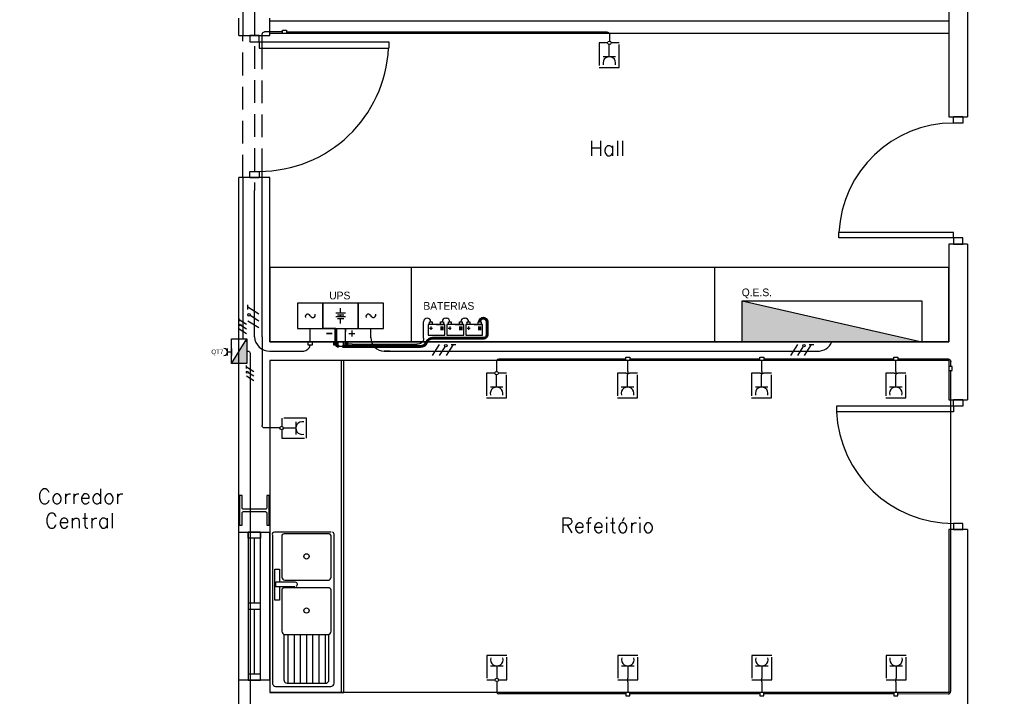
# Model space of a CAD drawing. Header units: millimetres. Extents: x -559 to 10735, y -2326 to 222.
# Tile 11 of 256: x -485 to -464, y 112 to 126. Entities that reach past the tile are written whole.
import ezdxf

# ---------------------------------------------------------------- set-up
doc = ezdxf.new("R2010")
doc.units = ezdxf.units.MM
doc.header["$LTSCALE"] = 4
doc.linetypes.add('HIDDEN2', pattern=[0.1875, 0.125, -0.0625])
for name, color, linetype in [('222', 22, 'Continuous'), ('Caminhos entre Quadros Eletricos', 2, 'Continuous'), ('Identificaçao de Comodos', 251, 'Continuous'), ('Planta Baixa', 251, 'Continuous'), ('Quadros de Alimentaçao', 30, 'Continuous'), ('Quadros de Tomadas', 20, 'Continuous'), ('UPS', 254, 'Continuous')]:
    doc.layers.add(name, color=color, linetype=linetype)
doc.styles.add('ROMANS8', font='romans8', dxfattribs={"height": 0.2})

# ---------------------------------------------------------------- blocks, each defined once
blk = doc.blocks.new('A1063DH-flat-1-flat-1')
at = {"color": 9}
blk.add_line((0.4554, -0.5813), (0.4567, -0.5728), dxfattribs=at)
for points in [[(0.4757, 0.6247), (0.0155, 0.6226, 0.553012), (0.0007, 0.5987, 0.624336)], [(0.0007, 0.5987), (0.0007, -0.5989, 0.285257), (0.0155, -0.6228, 0.233769)], [(0.4507, 0.6098), (0.0946, 0.6098, 0.467329), (0.0757, 0.5872, 0.836247)], [(0.0757, 0.5872), (0.0757, 0.2604, 0.40231), (0.1007, 0.2344, 0.020408)], [(0.4757, 0.2604), (0.4743, 0.5922, 0.499438), (0.4507, 0.6098, 6.940275)], [(0.5007, -0.5989), (0.4993, 0.6072, 0.373967), (0.4859, 0.6226, -14.45072)], [(0.1007, 0.2344), (0.4507, 0.2344, 0.426218), (0.4757, 0.2604, -1.041667)], [(0.1816, 0.1826), (0.0265, 0.1826), (0.0265, 0.2214), (0.1816, 0.2214, -0.817655), (0.1891, 0.1842, 4.933965)], [(0.4507, 0.172), (0.0946, 0.172, 0.467329), (0.0757, 0.1494, 0.836247)], [(0.4757, -0.1773), (0.4743, 0.1544, 0.499438), (0.4507, 0.172, 6.940275)], [(0.0757, 0.1494), (0.0757, -0.1773, 0.40231), (0.1007, -0.2034, 0.020408)], [(0.0932, -0.2022), (0.0932, -0.5728, 0.285257), (0.1081, -0.5967, 0.233769)], [(0.1007, -0.2034), (0.4507, -0.2034, 0.426218), (0.4757, -0.1773, -1.041667)], [(0.1182, -0.5989), (0.4317, -0.5989, 0.331496), (0.4554, -0.5813, -0.744843)]]:
    blk.add_lwpolyline(points, format="xyb", dxfattribs=at)
for points in [[(0.0575, 0.1826), (0.0575, 0.0734), (0.02, 0.0734), (0.02, 0.3234), (0.0575, 0.3234), (0.0575, 0.2214)], [(0.1257, -0.2034), (0.1257, -0.5989)], [(0.1757, -0.2034), (0.1757, -0.5989)], [(0.2257, -0.2034), (0.2257, -0.5989)], [(0.2757, -0.2034), (0.2757, -0.5989)], [(0.3257, -0.2034), (0.3257, -0.5989)], [(0.3757, -0.2034), (0.3757, -0.5989)], [(0.4257, -0.2034), (0.4257, -0.5989)], [(0.4567, -0.5728), (0.4567, -0.2026)], [(0.0155, -0.6228), (0.0257, -0.6249)], [(0.0257, -0.6249), (0.472, -0.6249)], [(0.1081, -0.5967), (0.1182, -0.5989)]]:
    blk.add_lwpolyline(points, dxfattribs=at)
for centre in [(0.2757, 0.4279), (0.2757, -0.0108)]:
    blk.add_circle(centre, 0.0214, dxfattribs=at)
blk.add_arc((0.4697, -0.5936), 0.0315, 274.09501, 350.23658, dxfattribs=at)
blk = doc.blocks.new('A1170DK-flat-1-flat-1')
at = {"color": 9}
for p, q in [((0.6, 2.69), (0, 2.69)), ((0, 2.69), (0, 0)), ((0.58, 0), (0.58, 2.69)), ((0.6, 0), (0.6, 2.69)), ((0, 0), (0.6, 0))]:
    blk.add_line(p, q, dxfattribs=at)
blk = doc.blocks.new('AUW01D3S-flat-13-flat-1')
at = {"color": 9}
for p, q in [((-0.125, 0), (-0.125, 1.2)), ((0.125, 0), (0.125, 1.2))]:
    blk.add_line(p, q, dxfattribs=at)
blk = doc.blocks.new('AUD18D1S-flat-31-flat-1')
at = {"color": 9}
for p, q in [((-0.125, 1.2), (0.125, 1.2)), ((0.125, 0), (-0.125, 0))]:
    blk.add_line(p, q, dxfattribs=at)
blk = doc.blocks.new('AUD19D1S-flat-31-flat-1')
at = {"color": 9}
for p, q in [((0, 1.2), (0, 1.2)), ((0, 0), (0, 0))]:
    blk.add_line(p, q, dxfattribs=at)
blk = doc.blocks.new('AUD37D1S-flat-83-flat-1')
at = {"color": 9}
for p, q in [((-0.05, 0.05), (-0.05, 0)), ((0.05, 0.05), (-0.05, 0.05)), ((-0.05, 0), (0.05, 0)), ((0.05, 0), (0.05, 0.05))]:
    blk.add_line(p, q, dxfattribs=at)
at = {"color": 9, "oblique": 36.8699, "width": 1.25, "flags": 3}
for p in [(-0.05, 0.05), (0, 0.05), (0.05, 0.05)]:
    blk.add_attdef('JAMBPT', p, '', height=0.00632, rotation=153.43495, dxfattribs=at)
at = {"color": 9, "width": 0.5, "flags": 3}
for p in [(-0.05, 0.05), (0, 0.05)]:
    blk.add_attdef('JAMBPT', p, '', height=0.01, rotation=90, dxfattribs=at)
blk = doc.blocks.new('AUD37D1S-flat-82-flat-1')
at = {"color": 9}
for p, q in [((-0.05, 0), (0.05, 0)), ((-0.05, -0.05), (-0.05, 0)), ((0.05, 0), (0.05, -0.05)), ((0.05, -0.05), (-0.05, -0.05))]:
    blk.add_line(p, q, dxfattribs=at)
at = {"color": 9, "text_generation_flag": 4, "flags": 3}
for p, height, rotation, width in [((-0.05, -0.05), 0.00632, 206.56505, 1.25), ((-0.05, -0.05), 0.01, 270, 0.5), ((0, -0.05), 0.00632, 206.56505, 1.25), ((0, -0.05), 0.01, 270, 0.5), ((0.05, -0.05), 0.00632, 206.56505, 1.25)]:
    blk.add_attdef('JAMBPT', p, '', height=height, rotation=rotation, dxfattribs=dict(at, width=width))
blk = doc.blocks.new('AUD40D1S-flat-26-flat-1')
at = {"color": 9}
for p, q in [((-0.05, 0.6), (-0.05, -0.6)), ((0.05, 0.6), (-0.05, 0.6)), ((0.05, -0.6), (0.05, 0.6)), ((-0.05, -0.6), (0.05, -0.6))]:
    blk.add_line(p, q, dxfattribs=at)
blk = doc.blocks.new('AUD40D1S-flat-25-flat-1')
at = {"color": 9}
for p, q in [((-0.05, 0.6), (-0.05, -0.6)), ((0.05, 0.6), (-0.05, 0.6)), ((0.05, -0.6), (0.05, 0.6)), ((-0.05, -0.6), (0.05, -0.6))]:
    blk.add_line(p, q, dxfattribs=at)
blk = doc.blocks.new('AUD37D1S-flat-81-flat-1')
at = {"color": 9}
for p, q in [((-0.05, 0.05), (-0.05, 0)), ((0.05, 0.05), (-0.05, 0.05)), ((-0.05, 0), (0.05, 0)), ((0.05, 0), (0.05, 0.05))]:
    blk.add_line(p, q, dxfattribs=at)
at = {"color": 9, "oblique": 36.8699, "width": 1.25, "flags": 3}
for p in [(-0.05, 0.05), (0, 0.05), (0.05, 0.05)]:
    blk.add_attdef('JAMBPT', p, '', height=0.00632, rotation=153.43495, dxfattribs=at)
at = {"color": 9, "width": 0.5, "flags": 3}
for p in [(-0.05, 0.05), (0, 0.05)]:
    blk.add_attdef('JAMBPT', p, '', height=0.01, rotation=90, dxfattribs=at)
blk = doc.blocks.new('AUW01D1S-flat-32-flat-1')
at = {"color": 9}
blk.add_line((0, -0.2625), (0, 0.2625), dxfattribs=at)
blk = doc.blocks.new('AUW01D1S-flat-31-flat-1')
at = {"color": 9}
blk.add_line((0, -0.2625), (0, 0.2625), dxfattribs=at)
blk = doc.blocks.new('AUD18D1S-flat-30-flat-1')
at = {"color": 9}
for p, q in [((-0.125, 0), (0.125, 0)), ((0.125, -1.15), (-0.125, -1.15))]:
    blk.add_line(p, q, dxfattribs=at)
blk = doc.blocks.new('AUD19D1S-flat-30-flat-1')
at = {"color": 9}
for p, q in [((0, 0), (0, 0)), ((0, -1.15), (0, -1.15))]:
    blk.add_line(p, q, dxfattribs=at)
blk = doc.blocks.new('AUD37D1S-flat-80-flat-1')
at = {"color": 9}
for p, q in [((0.0375, 0), (-0.0375, 0)), ((-0.0375, 0), (-0.0375, -0.05)), ((0.0375, -0.05), (0.0375, 0)), ((-0.0375, -0.05), (0.0375, -0.05))]:
    blk.add_line(p, q, dxfattribs=at)
at = {"color": 9, "oblique": 22.61986, "width": 1.083333, "flags": 3}
for p in [(-0.0375, -0.05), (0, -0.05), (0.0375, -0.05)]:
    blk.add_attdef('JAMBPT', p, '', height=0.00588, rotation=326.30993, dxfattribs=at)
at = {"color": 9, "width": 0.666667, "flags": 3}
for p in [(0, -0.05), (0.0375, -0.05)]:
    blk.add_attdef('JAMBPT', p, '', height=0.0075, rotation=270, dxfattribs=at)
blk = doc.blocks.new('AUD37D1S-flat-79-flat-1')
at = {"color": 9}
for p, q in [((-0.0375, 0.05), (0.0375, 0.05)), ((-0.0375, 0), (-0.0375, 0.05)), ((0.0375, 0), (-0.0375, 0)), ((0.0375, 0.05), (0.0375, 0))]:
    blk.add_line(p, q, dxfattribs=at)
at = {"color": 9, "text_generation_flag": 4, "flags": 3}
for p, height, rotation, width in [((-0.0375, 0.05), 0.00588, 33.69007, 1.083333), ((0, 0.05), 0.0075, 90, 0.666667), ((0, 0.05), 0.00588, 33.69007, 1.083333), ((0.0375, 0.05), 0.0075, 90, 0.666667), ((0.0375, 0.05), 0.00588, 33.69007, 1.083333)]:
    blk.add_attdef('JAMBPT', p, '', height=height, rotation=rotation, dxfattribs=dict(at, width=width))
blk = doc.blocks.new('AUD41D1S-flat-18-flat-1')
at = {"color": 9}
for p, q in [((0.0375, 0.575), (-0.0375, 0.575)), ((-0.0375, -0.575), (0.0375, -0.575))]:
    blk.add_line(p, q, dxfattribs=at)
blk = doc.blocks.new('AUD29D1S-flat-18-flat-1')
at = {"color": 9}
for p, q in [((0, 0.525), (0, 0.474)), ((0, 0.525), (1.05, 0.525)), ((1.05, 0.525), (1.05, 0.474)), ((0, 0.474), (1.05, 0.474))]:
    blk.add_line(p, q, dxfattribs=at)
blk.add_ellipse((0, 0.525), major_axis=(-0.7425, 0.7425), ratio=1, start_param=2.356194, end_param=3.878361, dxfattribs=at)
blk = doc.blocks.new('AUD18D1S-flat-28-flat-1')
at = {"color": 9}
for p, q in [((-0.075, 1.03), (0.075, 1.03)), ((0.075, 0), (-0.075, 0))]:
    blk.add_line(p, q, dxfattribs=at)
blk = doc.blocks.new('AUD19D1S-flat-28-flat-1')
at = {"color": 9}
for p, q in [((0, 1.03), (0, 1.03)), ((0, 0), (0, 0))]:
    blk.add_line(p, q, dxfattribs=at)
blk = doc.blocks.new('AUD37D1S-flat-75-flat-1')
at = {"color": 9}
for p, q in [((-0.0375, 0.05), (-0.0375, 0)), ((0.0375, 0.05), (-0.0375, 0.05)), ((-0.0375, 0), (0.0375, 0)), ((0.0375, 0), (0.0375, 0.05))]:
    blk.add_line(p, q, dxfattribs=at)
at = {"color": 9, "oblique": 22.61986, "width": 1.083333, "flags": 3}
for p in [(-0.0375, 0.05), (0, 0.05), (0.0375, 0.05)]:
    blk.add_attdef('JAMBPT', p, '', height=0.00588, rotation=146.30993, dxfattribs=at)
at = {"color": 9, "width": 0.666667, "flags": 3}
for p in [(-0.0375, 0.05), (0, 0.05)]:
    blk.add_attdef('JAMBPT', p, '', height=0.0075, rotation=90, dxfattribs=at)
blk = doc.blocks.new('AUD37D1S-flat-74-flat-1')
at = {"color": 9}
for p, q in [((-0.0375, 0), (0.0375, 0)), ((-0.0375, -0.05), (-0.0375, 0)), ((0.0375, 0), (0.0375, -0.05)), ((0.0375, -0.05), (-0.0375, -0.05))]:
    blk.add_line(p, q, dxfattribs=at)
at = {"color": 9, "text_generation_flag": 4, "flags": 3}
for p, height, rotation, width in [((-0.0375, -0.05), 0.00588, 213.69007, 1.083333), ((-0.0375, -0.05), 0.0075, 270, 0.666667), ((0, -0.05), 0.00588, 213.69007, 1.083333), ((0, -0.05), 0.0075, 270, 0.666667), ((0.0375, -0.05), 0.00588, 213.69007, 1.083333)]:
    blk.add_attdef('JAMBPT', p, '', height=height, rotation=rotation, dxfattribs=dict(at, width=width))
blk = doc.blocks.new('AUD41D1S-flat-17-flat-1')
at = {"color": 9}
for p, q in [((0.0375, 0.515), (-0.0375, 0.515)), ((-0.0375, -0.515), (0.0375, -0.515))]:
    blk.add_line(p, q, dxfattribs=at)
blk = doc.blocks.new('AUD29D1S-flat-17-flat-1')
at = {"color": 9}
for p, q in [((-0.93, -0.465), (-0.93, -0.4198)), ((0, -0.4198), (-0.93, -0.4198)), ((0, -0.465), (-0.93, -0.465)), ((0, -0.465), (0, -0.4198))]:
    blk.add_line(p, q, dxfattribs=at)
blk.add_ellipse((0, -0.465), major_axis=(-0.6576, 0.6576), ratio=1, start_param=-0.785398, end_param=0.736768, dxfattribs=at)
blk = doc.blocks.new('AUD18D1S-flat-24-flat-1')
at = {"color": 9}
for p, q in [((-0.075, 1.05), (0.075, 1.05)), ((0.075, 0), (-0.075, 0))]:
    blk.add_line(p, q, dxfattribs=at)
blk = doc.blocks.new('AUD19D1S-flat-24-flat-1')
at = {"color": 9}
for p, q in [((0, 1.05), (0, 1.05)), ((0, 0), (0, 0))]:
    blk.add_line(p, q, dxfattribs=at)
blk = doc.blocks.new('AUD37D1S-flat-66-flat-1')
at = {"color": 9}
for p, q in [((-0.0375, 0.05), (-0.0375, 0)), ((0.0375, 0.05), (-0.0375, 0.05)), ((-0.0375, 0), (0.0375, 0)), ((0.0375, 0), (0.0375, 0.05))]:
    blk.add_line(p, q, dxfattribs=at)
at = {"color": 9, "oblique": 22.61986, "width": 1.083333, "flags": 3}
for p in [(-0.0375, 0.05), (0, 0.05), (0.0375, 0.05)]:
    blk.add_attdef('JAMBPT', p, '', height=0.00588, rotation=146.30993, dxfattribs=at)
at = {"color": 9, "width": 0.666667, "flags": 3}
for p in [(-0.0375, 0.05), (0, 0.05)]:
    blk.add_attdef('JAMBPT', p, '', height=0.0075, rotation=90, dxfattribs=at)
blk = doc.blocks.new('AUD37D1S-flat-65-flat-1')
at = {"color": 9}
for p, q in [((-0.0375, 0), (0.0375, 0)), ((-0.0375, -0.05), (-0.0375, 0)), ((0.0375, 0), (0.0375, -0.05)), ((0.0375, -0.05), (-0.0375, -0.05))]:
    blk.add_line(p, q, dxfattribs=at)
at = {"color": 9, "text_generation_flag": 4, "flags": 3}
for p, height, rotation, width in [((-0.0375, -0.05), 0.00588, 213.69007, 1.083333), ((-0.0375, -0.05), 0.0075, 270, 0.666667), ((0, -0.05), 0.00588, 213.69007, 1.083333), ((0, -0.05), 0.0075, 270, 0.666667), ((0.0375, -0.05), 0.00588, 213.69007, 1.083333)]:
    blk.add_attdef('JAMBPT', p, '', height=height, rotation=rotation, dxfattribs=dict(at, width=width))
blk = doc.blocks.new('AUD41D1S-flat-14-flat-1')
at = {"color": 9}
for p, q in [((0.0375, 0.525), (-0.0375, 0.525)), ((-0.0375, -0.525), (0.0375, -0.525))]:
    blk.add_line(p, q, dxfattribs=at)
blk = doc.blocks.new('AUD30D1S-flat-3-flat-1')
at = {"color": 9}
for p, q in [((-0.9497, 0.475), (-0.9497, 0.4288)), ((0, 0.475), (-0.9497, 0.475)), ((0, 0.4288), (-0.9497, 0.4288)), ((0, 0.475), (0, 0.4288))]:
    blk.add_line(p, q, dxfattribs=at)
blk.add_ellipse((0, 0.475), major_axis=(0.6716, 0.6716), ratio=1, start_param=2.404825, end_param=3.926991, dxfattribs=at)

msp = doc.modelspace()

# ---------------------------------------------------------------- hatches: boundary and pattern name
at = {"layer": 'Quadros de Alimentaçao'}
h = msp.add_hatch(color=256, dxfattribs=at)
h.dxf.hatch_style = 1
h.paths.add_polyline_path([(-377, 142.535), (-377.499, 142.535), (-377.499, 141.805), (-374.825, 141.805)])
h.paths.add_polyline_path([(-377.499, 142.702), (-377.499, 142.535), (-377, 142.535)])
h.paths.add_polyline_path([(-363.599, 142.535), (-364.226, 142.535), (-364.226, 141.355), (-359.187, 141.355)])
h.paths.add_polyline_path([(-364.226, 142.702), (-364.226, 142.535), (-363.599, 142.535)])
h.paths.add_polyline_path([(-349.539, 142.535), (-350.038, 142.535), (-350.038, 141.805), (-347.363, 141.805)])
h.paths.add_polyline_path([(-350.038, 142.702), (-350.038, 142.535), (-349.539, 142.535)])
h.paths.add_polyline_path([(-320.253, 142.535), (-320.742, 142.535), (-320.742, 141.801), (-318.067, 141.801)])
h.paths.add_polyline_path([(-320.742, 142.699), (-320.742, 142.535), (-320.253, 142.535)])
h.paths.add_polyline_path([(-469.468, 120.302), (-469.468, 119.396), (-465.507, 119.396)])
h.paths.add_polyline_path([(-473.637, 142.535), (-474.369, 142.535), (-474.369, 141.796), (-470.408, 141.796)])
h.paths.add_polyline_path([(-474.369, 142.702), (-474.369, 142.535), (-473.637, 142.535)])
h.paths.add_polyline_path([(-410.399, 142.702), (-410.399, 142.535), (-409.9, 142.535)])
h.paths.add_polyline_path([(-409.9, 142.535), (-410.399, 142.535), (-410.399, 141.805), (-407.724, 141.805)])
h.paths.add_polyline_path([(-444.772, 142.702), (-444.772, 142.535), (-444.272, 142.535)])
h.paths.add_polyline_path([(-444.272, 142.535), (-444.772, 142.535), (-444.772, 142.13), (-443.065, 142.13)])
h.paths.add_polyline_path([(-495.7, 119.89), (-495.7, 119.396), (-494.353, 119.396)])
h.paths.add_polyline_path([(-494.353, 119.396), (-495.7, 119.396), (-495.7, 119.328), (-494.167, 119.328)])
h.paths.add_polyline_path([(-503.573, 96.584), (-504.409, 94.212), (-503.573, 94.212)])
h.paths.add_polyline_path([(-503.403, 97.067), (-503.573, 96.584), (-503.573, 94.212), (-503.403, 94.212)])
at = {"layer": 'Quadros de Tomadas'}
h = msp.add_hatch(dxfattribs=at)
h.set_pattern_fill('ANGLE', color=256)
h.set_pattern_definition([(0, (-558.6985, 0.659), (0, 6.985), [5.08, -1.905]), (90, (-558.6985, 0.659), (-6.985, 4e-16), [5.08, -1.905])])
h.paths.add_polyline_path([(-480.545, 100.047), (-480.71, 99.782), (-480.545, 99.782)])
h.paths.add_polyline_path([(-480.375, 100.32), (-480.545, 100.047), (-480.545, 99.782), (-480.375, 99.782)])
h.paths.add_polyline_path([(-480.545, 119.188), (-480.71, 118.923), (-480.545, 118.923)])
h.paths.add_polyline_path([(-480.375, 119.462), (-480.545, 119.188), (-480.545, 118.923), (-480.375, 118.923)])
h = msp.add_hatch(color=256, dxfattribs=at)
h.dxf.hatch_style = 1
h.paths.add_polyline_path([(-480.545, 100.047), (-480.71, 99.782), (-480.545, 99.782)])
h.paths.add_polyline_path([(-480.375, 100.32), (-480.545, 100.047), (-480.545, 99.782), (-480.375, 99.782)])
h.paths.add_polyline_path([(-480.545, 119.188), (-480.71, 118.923), (-480.545, 118.923)])
h.paths.add_polyline_path([(-480.375, 119.462), (-480.545, 119.188), (-480.545, 118.923), (-480.375, 118.923)])

# ---------------------------------------------------------------- linework, layer by layer
at = {"layer": '222'}
for p, q in [((-479.585, 126.22), (-479.983, 126.22)), ((-479.497, 126.22), (-472.442, 126.22)), ((-480.035, 126.003), (-480.035, 126.169)), ((-480.035, 125.865), (-480.035, 126.003)), ((-472.388, 126.168), (-472.388, 126.018)), ((-472.351, 125.981), (-472.35, 125.981)), ((-472.39, 125.671), (-472.39, 125.941)), ((-472.252, 125.671), (-472.529, 125.671)), ((-480.035, 119.507), (-480.035, 123.149)), ((-480.035, 119.507), (-480.035, 118.927)), ((-480.035, 118.927), (-480.035, 117.552)), ((-474.869, 118.746), (-474.869, 118.989)), ((-472.03, 119.018), (-474.825, 119.018)), ((-471.986, 118.746), (-471.986, 118.989)), ((-469.078, 119.018), (-471.942, 119.018)), ((-469.034, 118.746), (-469.034, 118.989)), ((-466.123, 119.018), (-468.99, 119.018)), ((-466.079, 118.746), (-466.079, 118.989)), ((-464.925, 119.018), (-466.035, 119.018)), ((-464.872, 118.85), (-464.872, 118.966)), ((-474.872, 118.399), (-474.872, 118.669)), ((-474.832, 118.709), (-474.831, 118.709)), ((-472.024, 118.709), (-471.947, 118.709)), ((-471.986, 118.746), (-471.988, 118.669)), ((-471.988, 118.399), (-471.988, 118.669)), ((-469.072, 118.709), (-468.995, 118.709)), ((-469.034, 118.746), (-469.036, 118.669)), ((-469.036, 118.399), (-469.036, 118.669)), ((-466.117, 118.709), (-466.04, 118.709)), ((-466.079, 118.746), (-466.081, 118.669)), ((-466.081, 118.399), (-466.081, 118.669)), ((-464.875, 118.762), (-464.875, 111.697)), ((-474.733, 118.399), (-475.01, 118.399)), ((-471.85, 118.399), (-472.126, 118.399)), ((-468.898, 118.399), (-469.174, 118.399)), ((-465.943, 118.399), (-466.219, 118.399)), ((-479.603, 117.538), (-479.603, 117.537)), ((-479.292, 117.636), (-479.292, 117.359)), ((-479.641, 117.5), (-479.983, 117.5)), ((-479.564, 117.498), (-479.563, 117.498)), ((-479.292, 117.498), (-479.563, 117.498)), ((-475.006, 112.262), (-474.729, 112.262)), ((-474.867, 112.262), (-474.867, 111.992)), ((-472.122, 112.262), (-471.845, 112.262)), ((-471.984, 112.262), (-471.984, 111.992)), ((-469.17, 112.262), (-468.893, 112.262)), ((-469.032, 112.262), (-469.032, 111.992)), ((-466.215, 112.262), (-465.938, 112.262)), ((-466.077, 112.262), (-466.077, 111.992)), ((-474.908, 111.952), (-474.907, 111.952)), ((-474.869, 111.915), (-474.869, 111.675)), ((-472.024, 111.952), (-471.947, 111.952)), ((-471.986, 111.915), (-471.984, 111.992)), ((-471.986, 111.915), (-471.986, 111.675)), ((-469.072, 111.952), (-468.995, 111.952)), ((-469.034, 111.915), (-469.032, 111.992)), ((-469.034, 111.915), (-469.034, 111.675)), ((-466.117, 111.952), (-466.04, 111.952)), ((-466.079, 111.915), (-466.077, 111.992)), ((-466.079, 111.915), (-466.079, 111.675)), ((-472.03, 111.645), (-474.825, 111.645)), ((-469.078, 111.645), (-471.942, 111.645)), ((-466.123, 111.645), (-468.99, 111.645)), ((-464.928, 111.645), (-466.035, 111.638))]:
    msp.add_line(p, q, dxfattribs=at)
at = {"layer": '222', "linetype": 'HIDDEN2'}
msp.add_line((-480.035, 123.149), (-480.035, 125.865), dxfattribs=at)
at = {"layer": '222'}
for points in [[(-480.035, 126.169, -0.391287), (-479.983, 126.22, -1.00162)], [(-472.442, 126.22, -0.385005), (-472.388, 126.168, -1.00162)], [(-474.825, 119.018, 0.237459), (-474.869, 118.989, -0.80767)], [(-464.925, 119.018, -0.389026), (-464.872, 118.966, -1.00162)], [(-479.983, 117.5, -0.401361), (-480.035, 117.552, -1.00162)], [(-474.869, 111.675, 0.349375), (-474.825, 111.645, 3.714273)], [(-464.928, 111.645, 0.389026), (-464.875, 111.697, 1.00162)]]:
    msp.add_lwpolyline(points, format="xyb", dxfattribs=at)
for points in [[(-479.585, 126.257), (-479.497, 126.257), (-479.497, 126.184), (-479.585, 126.184)], [(-472.03, 119.062), (-471.942, 119.062), (-471.942, 118.989), (-472.03, 118.989)], [(-469.078, 119.062), (-468.99, 119.062), (-468.99, 118.989), (-469.078, 118.989)], [(-466.123, 119.062), (-466.035, 119.062), (-466.035, 118.989), (-466.123, 118.989)], [(-464.838, 118.762), (-464.838, 118.85), (-464.911, 118.85), (-464.911, 118.762)], [(-472.03, 111.601), (-471.942, 111.601), (-471.942, 111.675), (-472.03, 111.675)], [(-469.078, 111.601), (-468.99, 111.601), (-468.99, 111.675), (-469.078, 111.675)], [(-466.123, 111.601), (-466.035, 111.601), (-466.035, 111.675), (-466.123, 111.675)]]:
    msp.add_lwpolyline(points, close=True, dxfattribs=at)
at = {"layer": '222', "linetype": 'HIDDEN2'}
for points in [[(-472.428, 125.981), (-472.611, 125.981), (-472.611, 125.439), (-472.17, 125.439), (-472.17, 125.981), (-472.35, 125.981)], [(-474.909, 118.709), (-475.092, 118.709), (-475.092, 118.167), (-474.651, 118.167), (-474.651, 118.709), (-474.831, 118.709)], [(-472.024, 118.709), (-472.208, 118.709), (-472.208, 118.167), (-471.768, 118.167), (-471.768, 118.709), (-471.947, 118.709)], [(-469.072, 118.709), (-469.256, 118.709), (-469.256, 118.167), (-468.816, 118.167), (-468.816, 118.709), (-468.995, 118.709)], [(-466.117, 118.709), (-466.301, 118.709), (-466.301, 118.167), (-465.861, 118.167), (-465.861, 118.709), (-466.04, 118.709)], [(-479.603, 117.46), (-479.603, 117.277), (-479.06, 117.277), (-479.06, 117.718), (-479.603, 117.718), (-479.603, 117.538)], [(-474.83, 111.952), (-474.647, 111.952), (-474.647, 112.494), (-475.088, 112.494), (-475.088, 111.952), (-474.908, 111.952)], [(-471.947, 111.952), (-471.763, 111.952), (-471.763, 112.494), (-472.204, 112.494), (-472.204, 111.952), (-472.024, 111.952)], [(-468.995, 111.952), (-468.811, 111.952), (-468.811, 112.494), (-469.252, 112.494), (-469.252, 111.952), (-469.072, 111.952)], [(-466.04, 111.952), (-465.856, 111.952), (-465.856, 112.494), (-466.297, 112.494), (-466.297, 111.952), (-466.117, 111.952)]]:
    msp.add_lwpolyline(points, dxfattribs=at)
at = {"layer": '222'}
for centre in [(-472.389, 125.98), (-474.871, 118.708), (-479.603, 117.499), (-474.868, 111.954)]:
    msp.add_circle(centre, 0.0385, dxfattribs=at)
for centre, start, end in [((-472.39, 125.532), 345.083, 194.917), ((-474.872, 118.26), 345.083, 194.917), ((-471.988, 118.26), 345.083, 194.917), ((-469.036, 118.26), 345.083, 194.917), ((-466.081, 118.26), 345.083, 194.917), ((-479.154, 117.498), 75.083, 284.917), ((-474.867, 112.401), 165.083, 14.917), ((-471.984, 112.401), 165.083, 14.917), ((-469.032, 112.401), 165.083, 14.917), ((-466.077, 112.401), 165.083, 14.917)]:
    msp.add_arc(centre, 0.139, start, end, dxfattribs=at)
at = {"layer": 'Caminhos entre Quadros Eletricos', "linetype": 'HIDDEN2'}
msp.add_line((-480.205, 126.657), (-480.205, 122.729), dxfattribs=at)
at = {"layer": 'Caminhos entre Quadros Eletricos'}
for p, q in [((-480.205, 119.507), (-480.205, 122.729)), ((-480.349, 120.108), (-480.349, 120.211)), ((-480.11, 120.007), (-480.349, 120.159)), ((-480.349, 120.007), (-480.349, 120.007)), ((-480.11, 119.854), (-480.3, 119.976)), ((-480.11, 119.701), (-480.349, 119.854)), ((-478.974, 119.396), (-478.974, 119.69)), ((-479.865, 119.192), (-479.506, 119.192)), ((-479.506, 119.192), (-479.12, 119.192))]:
    msp.add_line(p, q, dxfattribs=at)
msp.add_lwpolyline([(-479.018, 119.396), (-478.93, 119.396), (-478.93, 119.323), (-479.018, 119.323)], close=True, dxfattribs=at)
msp.add_circle((-480.324, 119.991), 0.0286, dxfattribs=at)
for centre, radius, start, end in [((-479.871, 119.527), 0.335, 183.3799, 270.9791), ((-479.135, 119.356), 0.164, 275.0525, 348.4938)]:
    msp.add_arc(centre, radius, start, end, dxfattribs=at)
at = {"layer": 'Planta Baixa'}
for p, q in [((-464.911, 128.695), (-464.911, 124.348)), ((-464.503, 128.695), (-464.503, 124.348)), ((-480.545, 126.139), (-480.545, 126.521)), ((-479.865, 126.139), (-479.865, 126.521)), ((-464.911, 126.455), (-479.865, 126.455)), ((-464.911, 126.184), (-479.865, 126.184)), ((-480.545, 115.209), (-480.545, 123.013)), ((-479.865, 119.396), (-479.865, 123.013)), ((-464.911, 121.547), (-464.911, 119.396)), ((-464.503, 121.547), (-464.503, 118.118)), ((-476.749, 119.396), (-476.749, 121.036)), ((-470.064, 119.396), (-470.064, 121.036)), ((-464.911, 119.396), (-479.865, 119.396)), ((-477.418, 119.396), (-472.688, 119.396)), ((-464.911, 118.989), (-479.865, 118.989)), ((-479.865, 118.989), (-479.865, 115.209)), ((-464.911, 118.989), (-464.911, 118.118)), ((-464.911, 115.264), (-464.911, 111.675)), ((-464.503, 115.264), (-464.503, 110.914)), ((-480.545, 107.868), (-480.545, 111.946)), ((-479.865, 111.946), (-479.865, 111.675)), ((-464.911, 111.675), (-479.865, 111.675))]:
    msp.add_line(p, q, dxfattribs=at)
msp.add_lwpolyline([(-479.865, 119.396), (-464.911, 119.396), (-464.911, 121.036), (-479.865, 121.036)], close=True, dxfattribs=at)
msp.add_lwpolyline([(-480.532, 115.359), (-480.477, 115.359), (-480.477, 115.631, -0.414214), (-480.45, 115.658), (-479.961, 115.658, -0.414214), (-479.933, 115.631), (-479.933, 115.359), (-479.879, 115.359), (-479.879, 116.011), (-479.933, 116.011), (-479.933, 115.739, -0.414214), (-479.961, 115.712), (-480.45, 115.712, -0.414214), (-480.477, 115.739), (-480.477, 116.011), (-480.532, 116.011)], format="xyb", close=True, dxfattribs=at)
at = {"layer": 'Quadros de Alimentaçao'}
msp.add_line((-469.468, 120.302), (-465.507, 119.396), dxfattribs=at)
msp.add_lwpolyline([(-469.468, 120.302), (-465.507, 120.302), (-465.507, 119.396), (-469.468, 119.396)], close=True, dxfattribs=at)
at = {"layer": 'Quadros de Tomadas'}
for p, q in [((-480.457, 142.419), (-480.457, 126.139)), ((-480.457, 123.013), (-480.457, 119.579)), ((-480.537, 119.845), (-480.537, 119.913)), ((-480.378, 119.777), (-480.537, 119.879)), ((-480.378, 119.574), (-480.537, 119.675)), ((-480.378, 119.675), (-480.504, 119.757)), ((-480.71, 118.923), (-480.375, 119.462)), ((-480.457, 119.579), (-480.457, 119.462)), ((-480.798, 119.095), (-480.798, 119.25)), ((-480.798, 119.173), (-480.71, 119.173)), ((-480.375, 119.192), (-480.35, 119.192)), ((-480.3, 119.144), (-480.3, 100.104)), ((-480.379, 118.806), (-480.379, 118.875)), ((-480.22, 118.738), (-480.379, 118.84)), ((-480.22, 118.535), (-480.379, 118.637)), ((-480.22, 118.637), (-480.347, 118.718))]:
    msp.add_line(p, q, dxfattribs=at)
at = {"layer": 'Quadros de Tomadas', "linetype": 'HIDDEN2'}
msp.add_line((-480.457, 123.013), (-480.457, 126.139), dxfattribs=at)
at = {"layer": 'Quadros de Tomadas'}
msp.add_lwpolyline([(-480.71, 118.923), (-480.71, 119.462), (-480.375, 119.462), (-480.375, 118.923)], close=True, dxfattribs=at)
msp.add_lwpolyline([(-480.71, 119.25), (-480.71, 119.095)], dxfattribs=at)
msp.add_lwpolyline([(-480.35, 119.192, -0.400565), (-480.3, 119.144, 0.954239)], format="xyb", dxfattribs=at)
for centre in [(-480.521, 119.767), (-480.363, 118.728)]:
    msp.add_circle(centre, 0.0191, dxfattribs=at)
msp.add_arc((-480.875, 119.173), 0.0775, 270, 90, dxfattribs=at)
at = {"layer": 'UPS'}
for p, q in [((-478.307, 120.035), (-478.307, 120.139)), ((-478.414, 120.035), (-478.2, 120.035)), ((-478.414, 119.955), (-478.2, 119.955)), ((-478.378, 119.992), (-478.236, 119.992)), ((-478.378, 119.912), (-478.236, 119.912)), ((-478.307, 119.955), (-478.307, 119.992)), ((-478.307, 119.8), (-478.307, 119.912)), ((-478.414, 119.69), (-478.695, 119.69)), ((-478.2, 119.69), (-477.92, 119.69)), ((-477.64, 119.484), (-477.64, 119.69)), ((-476.196, 119.78), (-476.379, 119.78)), ((-476.196, 119.78), (-476.012, 119.78)), ((-475.781, 119.78), (-475.965, 119.78)), ((-475.781, 119.78), (-475.597, 119.78)), ((-475.367, 119.78), (-475.55, 119.78)), ((-475.367, 119.78), (-475.183, 119.78)), ((-476.28, 119.097), (-476.128, 119.336)), ((-476.128, 119.097), (-476.006, 119.288)), ((-475.975, 119.336), (-475.975, 119.336)), ((-475.975, 119.097), (-475.822, 119.336)), ((-475.874, 119.336), (-475.771, 119.336)), ((-468.394, 119.097), (-468.242, 119.336)), ((-468.242, 119.097), (-468.12, 119.288)), ((-468.089, 119.336), (-468.089, 119.336)), ((-468.089, 119.097), (-467.936, 119.336)), ((-467.988, 119.336), (-467.885, 119.336)), ((-477.224, 119.192), (-477.347, 119.192)), ((-477.347, 119.192), (-467.811, 119.192))]:
    msp.add_line(p, q, dxfattribs=at)
at = {"layer": 'UPS', "color": 1}
for p, q in [((-475.993, 119.917), (-475.977, 119.917)), ((-475.578, 119.917), (-475.562, 119.917)), ((-478.2, 119.69), (-478.2, 119.622)), ((-478.2, 119.382), (-478.2, 119.69)), ((-476.48, 119.475), (-476.48, 119.839)), ((-476.352, 119.697), (-476.283, 119.697)), ((-476.352, 119.697), (-476.283, 119.697)), ((-476.317, 119.731), (-476.317, 119.662)), ((-476.317, 119.731), (-476.317, 119.662)), ((-475.937, 119.697), (-475.869, 119.697)), ((-475.937, 119.697), (-475.869, 119.697)), ((-475.903, 119.731), (-475.903, 119.662)), ((-475.903, 119.731), (-475.903, 119.662)), ((-475.523, 119.697), (-475.454, 119.697)), ((-475.523, 119.697), (-475.454, 119.697)), ((-475.488, 119.731), (-475.488, 119.662)), ((-475.488, 119.731), (-475.488, 119.662)), ((-478.125, 119.58), (-477.995, 119.58)), ((-478.125, 119.58), (-477.995, 119.58)), ((-478.06, 119.645), (-478.06, 119.515)), ((-478.06, 119.645), (-478.06, 119.515)), ((-478.054, 119.342), (-478.156, 119.342)), ((-478.054, 119.342), (-476.626, 119.342))]:
    msp.add_line(p, q, dxfattribs=at)
at = {"layer": 'UPS', "color": 18, "lineweight": 60, "true_color": 0x000000}
for p, q in [((-478.414, 119.366), (-478.414, 119.69)), ((-475.082, 119.839), (-475.082, 119.545)), ((-476.275, 119.476), (-475.858, 119.476)), ((-475.858, 119.476), (-475.154, 119.476)), ((-478.268, 119.294), (-477.761, 119.294)), ((-477.761, 119.294), (-476.557, 119.294))]:
    msp.add_line(p, q, dxfattribs=at)
at = {"layer": 'UPS', "color": 18, "lineweight": 80, "true_color": 0x000000}
for p, q in [((-476.108, 119.697), (-476.039, 119.697)), ((-475.694, 119.697), (-475.625, 119.697)), ((-475.279, 119.697), (-475.21, 119.697))]:
    msp.add_line(p, q, dxfattribs=at)
at = {"layer": 'UPS', "color": 18, "true_color": 0x000000}
for p, q in [((-478.49, 119.58), (-478.619, 119.58)), ((-478.619, 119.58), (-478.49, 119.58)), ((-478.619, 119.58), (-478.49, 119.58)), ((-478.268, 119.294), (-478.345, 119.294))]:
    msp.add_line(p, q, dxfattribs=at)
at = {"layer": 'UPS'}
for points in [[(-479.253, 119.69), (-478.695, 119.69), (-478.695, 120.249), (-479.253, 120.249)], [(-478.695, 119.69), (-477.92, 119.69), (-477.92, 120.249), (-478.695, 120.249)], [(-477.92, 119.69), (-477.361, 119.69), (-477.361, 120.249), (-477.92, 120.249)], [(-476.379, 119.545), (-476.012, 119.545), (-476.012, 119.78), (-476.379, 119.78)], [(-476.288, 119.78), (-476.347, 119.78), (-476.347, 119.839), (-476.288, 119.839)], [(-476.044, 119.78), (-476.104, 119.78), (-476.104, 119.839), (-476.044, 119.839)], [(-475.965, 119.545), (-475.597, 119.545), (-475.597, 119.78), (-475.965, 119.78)], [(-475.873, 119.78), (-475.933, 119.78), (-475.933, 119.839), (-475.873, 119.839)], [(-475.629, 119.78), (-475.689, 119.78), (-475.689, 119.839), (-475.629, 119.839)], [(-475.55, 119.545), (-475.183, 119.545), (-475.183, 119.78), (-475.55, 119.78)], [(-475.459, 119.78), (-475.518, 119.78), (-475.518, 119.839), (-475.459, 119.839)], [(-475.215, 119.78), (-475.275, 119.78), (-475.275, 119.839), (-475.215, 119.839)], [(-478.458, 119.396), (-478.37, 119.396), (-478.37, 119.323), (-478.458, 119.323)], [(-478.244, 119.396), (-478.156, 119.396), (-478.156, 119.323), (-478.244, 119.323)]]:
    msp.add_lwpolyline(points, close=True, dxfattribs=at)
at = {"layer": 'UPS', "color": 1}
msp.add_lwpolyline([(-476.48, 119.475, -0.434704), (-476.626, 119.342, -5.649106)], format="xyb", dxfattribs=at)
at = {"layer": 'UPS', "color": 18, "lineweight": 60, "true_color": 0x000000}
for points in [[(-476.414, 119.388, -0.323817), (-476.275, 119.476, -5.649106)], [(-475.154, 119.476, 0.426891), (-475.082, 119.551, -1.044044)], [(-478.414, 119.373, 0.407447), (-478.345, 119.294, 5.649106)], [(-476.414, 119.388, -0.329944), (-476.557, 119.294, -5.649106)]]:
    msp.add_lwpolyline(points, format="xyb", dxfattribs=at)
at = {"layer": 'UPS', "color": 1, "lineweight": 60}
msp.add_lwpolyline([(-478.2, 119.382, 0.391951), (-478.156, 119.342, 5.649106)], format="xyb", dxfattribs=at)
at = {"layer": 'UPS'}
for centre in [(-475.991, 119.312), (-468.104, 119.312)]:
    msp.add_circle(centre, 0.0286, dxfattribs=at)
for centre, radius, start, end in [((-479.028, 119.95), 0.0571, 20.0992, 200.2706), ((-478.92, 119.989), 0.0571, 200.1239, 20.1729), ((-477.694, 119.95), 0.0571, 20.0992, 200.2706), ((-477.587, 119.989), 0.0571, 200.1239, 20.1729), ((-477.345, 119.487), 0.295, 179.2429, 269.6951), ((-467.796, 119.527), 0.335, 267.4466, 337.058)]:
    msp.add_arc(centre, radius, start, end, dxfattribs=at)
at = {"layer": 'UPS', "color": 1}
for centre, radius, start, end in [((-476.399, 119.836), 0.0812, 2.5374, 177.4626), ((-475.993, 119.836), 0.0812, 90, 177.4626), ((-475.978, 119.842), 0.0752, 358.152, 88.8125), ((-475.578, 119.836), 0.0812, 90, 177.4626), ((-475.564, 119.842), 0.0752, 358.152, 88.8125)]:
    msp.add_arc(centre, radius, start, end, dxfattribs=at)
at = {"layer": 'UPS', "color": 18, "lineweight": 60, "true_color": 0x000000}
msp.add_arc((-475.164, 119.836), 0.0812, 2.5374, 177.4626, dxfattribs=at)

# ---------------------------------------------------------------- block references
at = {"layer": 'Planta Baixa', "xscale": 2.718962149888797, "yscale": 2.718962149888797, "zscale": 2.718962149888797}
for name, p in [('AUD18D1S-flat-30-flat-1', (-480.205, 126.139)), ('AUD37D1S-flat-80-flat-1', (-480.205, 126.139)), ('AUD41D1S-flat-18-flat-1', (-480.205, 124.576)), ('AUD19D1S-flat-30-flat-1', (-480.205, 126.139)), ('AUD29D1S-flat-18-flat-1', (-480.103, 124.576)), ('AUD18D1S-flat-28-flat-1', (-464.707, 121.547)), ('AUD37D1S-flat-74-flat-1', (-464.707, 124.348)), ('AUD41D1S-flat-17-flat-1', (-464.707, 122.948)), ('AUD19D1S-flat-28-flat-1', (-464.707, 121.547)), ('AUD29D1S-flat-17-flat-1', (-464.809, 122.948)), ('AUD37D1S-flat-79-flat-1', (-480.205, 123.013)), ('AUD37D1S-flat-75-flat-1', (-464.707, 121.547)), ('A1170DK-flat-1-flat-1', (-479.865, 111.675)), ('AUD30D1S-flat-3-flat-1', (-464.809, 116.691)), ('AUD18D1S-flat-24-flat-1', (-464.707, 115.264)), ('AUD37D1S-flat-65-flat-1', (-464.707, 118.118)), ('AUD41D1S-flat-14-flat-1', (-464.707, 116.691)), ('AUD19D1S-flat-24-flat-1', (-464.707, 115.264)), ('AUD37D1S-flat-66-flat-1', (-464.707, 115.264)), ('AUW01D3S-flat-13-flat-1', (-480.205, 111.946)), ('AUD18D1S-flat-31-flat-1', (-480.205, 111.946)), ('AUD37D1S-flat-82-flat-1', (-480.205, 115.209)), ('AUD40D1S-flat-26-flat-1', (-480.205, 113.578)), ('AUD40D1S-flat-25-flat-1', (-480.205, 113.578)), ('AUD19D1S-flat-31-flat-1', (-480.205, 111.946)), ('A1063DH-flat-1-flat-1', (-479.808, 113.51)), ('AUW01D1S-flat-31-flat-1', (-480.205, 114.36)), ('AUD37D1S-flat-81-flat-1', (-480.205, 113.51)), ('AUW01D1S-flat-32-flat-1', (-480.205, 112.796)), ('AUD37D1S-flat-83-flat-1', (-480.205, 111.946))]:
    msp.add_blockref(name, p, dxfattribs=at)

# ---------------------------------------------------------------- texts
at = {"layer": 'Identificaçao de Comodos', "style": 'ROMANS8'}
for s, p in [('Hall', (-472.839, 123.493)), ('Corredor', (-484.978, 115.831)), ('Central', (-484.82, 115.296)), ('Refeitório', (-473.47, 115.193))]:
    msp.add_text(s, height=0.3263, dxfattribs=at).set_placement(p)
at = {"layer": 'Quadros de Alimentaçao', "insert": (-469.475, 120.57), "char_height": 0.1697, "attachment_point": 1}
msp.add_mtext_dynamic_manual_height_columns('Q.E.S.', width=0.44788, gutter_width=0.849, heights=[0], dxfattribs=at)
at = {"layer": 'Quadros de Tomadas', "insert": (-481.154, 119.226), "char_height": 0.0991, "attachment_point": 1}
msp.add_mtext_dynamic_manual_height_columns('QT7', width=0.37182, gutter_width=0.496, heights=[0], dxfattribs=at)
at = {"layer": 'UPS', "char_height": 0.1697, "attachment_point": 1}
for s, insert in [('UPS', (-478.558, 120.501)), ('BATERIAS', (-476.485, 120.272))]:
    msp.add_mtext_dynamic_manual_height_columns(s, width=0.44788, gutter_width=0.849, heights=[0], dxfattribs=dict(at, insert=insert))

doc.saveas('drawing.dxf')
